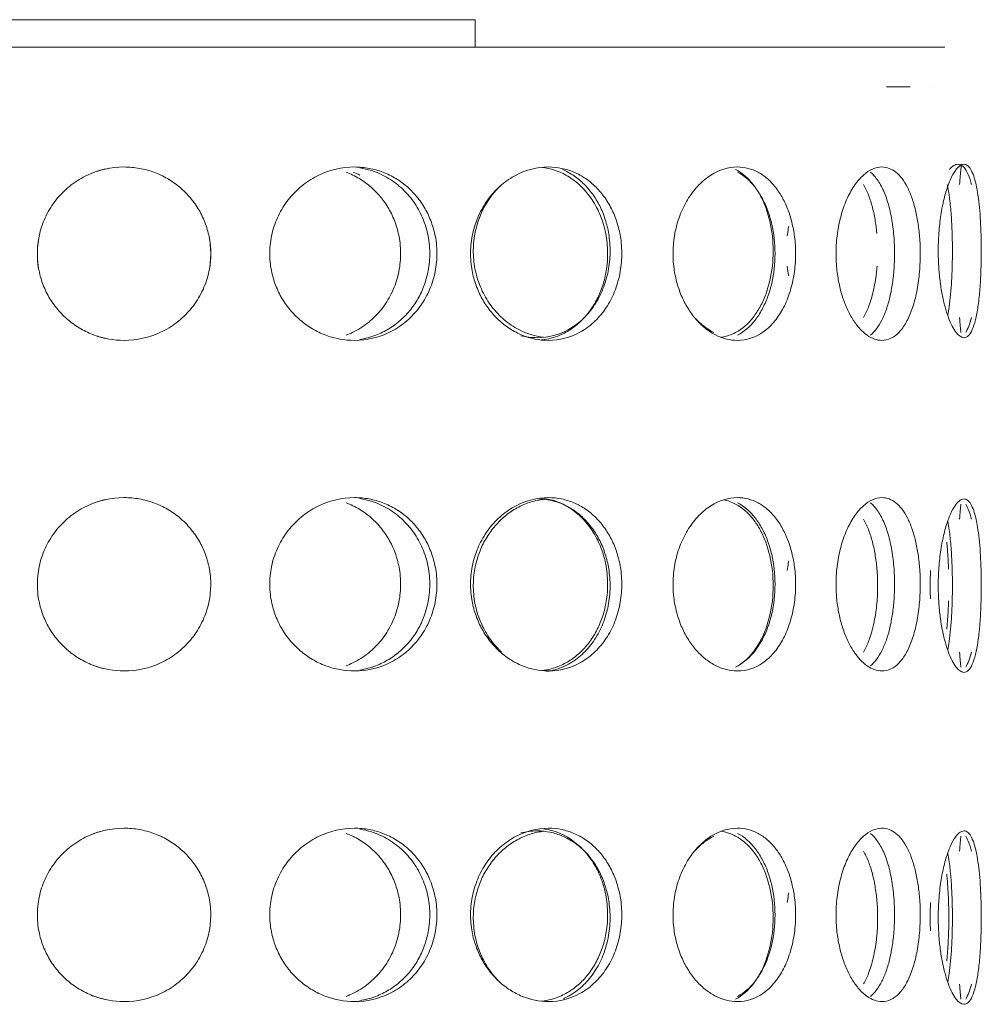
# Model space of a CAD drawing. Header units: inches. Extents: x -634 to 498, y -36 to 183.
# Tile 11 of 16: x -216.47 to -212.11, y 161.28 to 165.75. Entities that reach past the tile are written whole.
import ezdxf

# ---------------------------------------------------------------- set-up
doc = ezdxf.new("R2010")
doc.units = ezdxf.units.IN
doc.header["$MEASUREMENT"] = 0
doc.layers.add('M-EQPM', color=90, linetype='Continuous', lineweight=9)

# ---------------------------------------------------------------- blocks, each defined once
blk = doc.blocks.new('Roof Vent - Roof Vent-4092266-Left')
at = {"layer": 'M-EQPM'}
for p, q in [((-217.4191, 165.747), (-214.4054, 165.747)), ((-214.4054, 165.747), (-214.4054, 165.622)), ((-216, 165.622), (-219.8029, 165.622)), ((-212.2728, 165.622), (-216, 165.622)), ((-212.5905, 165.622), (-212.4319, 165.622)), ((-212.5385, 165.4418), (-212.43, 165.4418)), ((-212.43, 165.4418), (-212.4888, 165.4418)), ((-212.3283, 165.4418), (-212.3283, 165.4418))]:
    blk.add_line(p, q, dxfattribs=at)
for points, knots in [([(-212.1864, 164.3033), (-212.1982, 164.3038), (-212.216, 164.3152), (-212.2402, 164.3545), (-212.2574, 164.3937), (-212.2728, 164.4427), (-212.286, 164.499), (-212.2957, 164.5617), (-212.3024, 164.6337), (-212.3038, 164.7), (-212.302, 164.7572), (-212.2979, 164.8124), (-212.289, 164.8809), (-212.2731, 164.9518), (-212.2536, 165.0115), (-212.2236, 165.0719), (-212.2012, 165.0901), (-212.1864, 165.0907)], [0, 0, 0, 0, 0.111111, 0.166667, 0.222222, 0.277778, 0.333333, 0.388889, 0.444444, 0.513889, 0.548611, 0.583333, 0.652778, 0.722222, 0.791667, 0.861111, 1, 1, 1, 1]), ([(-212.1518, 164.9983), (-212.1527, 165.002), (-212.1584, 165.0236), (-212.1763, 165.0719), (-212.1969, 165.0901), (-212.2132, 165.0907)], [0.7778117, 0.7778117, 0.7778117, 0.7778117, 0.7916667, 0.8611111, 1, 1, 1, 1]), ([(-212.1864, 165.0907), (-212.1805, 165.0904), (-212.1694, 165.0862), (-212.1549, 165.069), (-212.1419, 165.0394), (-212.131, 165.0001), (-212.1224, 164.9512), (-212.1157, 164.895), (-212.1111, 164.8323), (-212.108, 164.7602), (-212.1075, 164.6939), (-212.1083, 164.6366), (-212.1101, 164.5814), (-212.1142, 164.513), (-212.1222, 164.442), (-212.1333, 164.3823), (-212.1531, 164.322), (-212.1716, 164.3039), (-212.1864, 164.3033)], [0, 0, 0, 0, 0.055556, 0.111111, 0.166667, 0.222222, 0.277778, 0.333333, 0.388889, 0.444444, 0.513889, 0.548611, 0.583333, 0.652778, 0.722222, 0.791667, 0.861111, 1, 1, 1, 1]), ([(-216, 164.291), (-216.0476, 164.2915), (-216.1142, 164.3029), (-216.1978, 164.3422), (-216.2543, 164.3814), (-216.3029, 164.4304), (-216.3427, 164.4867), (-216.3716, 164.5494), (-216.3913, 164.6214), (-216.3953, 164.6877), (-216.3899, 164.7449), (-216.3781, 164.8001), (-216.3518, 164.8686), (-216.3038, 164.9396), (-216.2422, 164.9992), (-216.1419, 165.0597), (-216.0595, 165.0778), (-216, 165.0784)], [0, 0, 0, 0, 0.111111, 0.166667, 0.222222, 0.277778, 0.333333, 0.388889, 0.444444, 0.513889, 0.548611, 0.583333, 0.652778, 0.722222, 0.791667, 0.861111, 1, 1, 1, 1]), ([(-216, 165.0784), (-215.9762, 165.0781), (-215.9298, 165.0739), (-215.865, 165.0567), (-215.8021, 165.0271), (-215.7455, 164.9878), (-215.6971, 164.9389), (-215.6573, 164.8827), (-215.6284, 164.82), (-215.6087, 164.7479), (-215.6047, 164.6816), (-215.6101, 164.6243), (-215.6219, 164.5692), (-215.6482, 164.5008), (-215.6963, 164.4297), (-215.758, 164.37), (-215.8581, 164.3097), (-215.9405, 164.2916), (-216, 164.291)], [0, 0, 0, 0, 0.055556, 0.111111, 0.166667, 0.222222, 0.277778, 0.333333, 0.388889, 0.444444, 0.513889, 0.548611, 0.583333, 0.652778, 0.722222, 0.791667, 0.861111, 1, 1, 1, 1]), ([(-214.9539, 164.291), (-214.9998, 164.2915), (-215.0643, 164.3029), (-215.1458, 164.3422), (-215.2012, 164.3814), (-215.2489, 164.4304), (-215.2882, 164.4867), (-215.3166, 164.5494), (-215.3362, 164.6214), (-215.3401, 164.6877), (-215.3348, 164.7449), (-215.3231, 164.8001), (-215.2971, 164.8686), (-215.2497, 164.9396), (-215.1892, 164.9992), (-215.0912, 165.0597), (-215.0112, 165.0778), (-214.9539, 165.0784)], [0, 0, 0, 0, 0.111111, 0.166667, 0.222222, 0.277778, 0.333333, 0.388889, 0.444444, 0.513889, 0.548611, 0.583333, 0.652778, 0.722222, 0.791667, 0.861111, 1, 1, 1, 1]), ([(-214.9914, 165.0546), (-214.9709, 165.0468), (-214.9306, 165.0271), (-214.8764, 164.9878), (-214.8302, 164.9389), (-214.7924, 164.8827), (-214.765, 164.8199), (-214.7463, 164.7478), (-214.7426, 164.6816), (-214.7477, 164.6244), (-214.7589, 164.5692), (-214.7838, 164.5008), (-214.8295, 164.4298), (-214.8883, 164.37), (-214.9459, 164.3339), (-214.9811, 164.3186), (-214.9913, 164.3148)], [0.1111111, 0.1111111, 0.1111111, 0.1111111, 0.1666667, 0.2222222, 0.2777778, 0.3333333, 0.3888889, 0.4444444, 0.5138889, 0.5486111, 0.5833333, 0.6527778, 0.7222222, 0.7916667, 0.8611111, 0.8888889, 0.8888889, 0.8888889, 0.8888889]), ([(-214.9539, 165.0784), (-214.9309, 165.0781), (-214.8863, 165.0739), (-214.8242, 165.0567), (-214.7643, 165.0271), (-214.7106, 164.9879), (-214.6648, 164.9389), (-214.6273, 164.8827), (-214.6002, 164.82), (-214.5816, 164.7479), (-214.5779, 164.6816), (-214.583, 164.6243), (-214.5941, 164.5691), (-214.6188, 164.5008), (-214.6641, 164.4297), (-214.7224, 164.37), (-214.8176, 164.3097), (-214.8965, 164.2916), (-214.9539, 164.291)], [0, 0, 0, 0, 0.055556, 0.111111, 0.166667, 0.222222, 0.277778, 0.333333, 0.388889, 0.444444, 0.513889, 0.548611, 0.583333, 0.652778, 0.722222, 0.791667, 0.861111, 1, 1, 1, 1]), ([(-214.9297, 164.2954), (-214.9045, 164.2993), (-214.8593, 164.3111), (-214.7965, 164.3422), (-214.7429, 164.3814), (-214.6971, 164.4304), (-214.6596, 164.4866), (-214.6326, 164.5493), (-214.6141, 164.6214), (-214.6103, 164.6877), (-214.6154, 164.745), (-214.6264, 164.8002), (-214.6511, 164.8686), (-214.6963, 164.9396), (-214.7544, 164.9992), (-214.8336, 165.0495), (-214.8935, 165.0683), (-214.9296, 165.0739)], [0.0465134, 0.0465134, 0.0465134, 0.0465134, 0.1111111, 0.1666667, 0.2222222, 0.2777778, 0.3333333, 0.3888889, 0.4444444, 0.5138889, 0.5486111, 0.5833333, 0.6527778, 0.7222222, 0.7916667, 0.8611111, 0.9534947, 0.9534947, 0.9534947, 0.9534947]), ([(-214.0734, 164.291), (-214.115, 164.2915), (-214.1737, 164.3029), (-214.2484, 164.3422), (-214.2993, 164.3814), (-214.3434, 164.4304), (-214.3798, 164.4866), (-214.4063, 164.5493), (-214.4245, 164.6214), (-214.4282, 164.6877), (-214.4232, 164.745), (-214.4123, 164.8002), (-214.3881, 164.8686), (-214.3442, 164.9396), (-214.2883, 164.9992), (-214.1982, 165.0596), (-214.1254, 165.0778), (-214.0734, 165.0784)], [0, 0, 0, 0, 0.111111, 0.166667, 0.222222, 0.277778, 0.333333, 0.388889, 0.444444, 0.513889, 0.548611, 0.583333, 0.652778, 0.722222, 0.791667, 0.861111, 1, 1, 1, 1]), ([(-214.0091, 165.0669), (-213.991, 165.0591), (-213.9555, 165.0394), (-213.908, 165.0001), (-213.8677, 164.9512), (-213.8349, 164.895), (-213.8112, 164.8322), (-213.795, 164.7601), (-213.7918, 164.6939), (-213.7962, 164.6366), (-213.8059, 164.5814), (-213.8274, 164.5131), (-213.8671, 164.442), (-213.9184, 164.3823), (-214.0027, 164.322), (-214.0732, 164.3039), (-214.1249, 164.3033)], [0.1111111, 0.1111111, 0.1111111, 0.1111111, 0.1666667, 0.2222222, 0.2777778, 0.3333333, 0.3888889, 0.4444444, 0.5138889, 0.5486111, 0.5833333, 0.6527778, 0.7222222, 0.7916667, 0.8611111, 1, 1, 1, 1]), ([(-214.1039, 164.293), (-214.0748, 164.2962), (-214.0284, 164.3082), (-213.967, 164.3422), (-213.9195, 164.3814), (-213.8791, 164.4304), (-213.8461, 164.4867), (-213.8223, 164.5494), (-213.8061, 164.6214), (-213.8029, 164.6877), (-213.8073, 164.7449), (-213.817, 164.8001), (-213.8386, 164.8686), (-213.8783, 164.9396), (-213.9297, 164.9992), (-214.0044, 165.0527), (-214.0633, 165.0715), (-214.1015, 165.0761)], [0.0299613, 0.0299613, 0.0299613, 0.0299613, 0.1111111, 0.1666667, 0.2222222, 0.2777778, 0.3333333, 0.3888889, 0.4444444, 0.5138889, 0.5486111, 0.5833333, 0.6527778, 0.7222222, 0.7916667, 0.8611111, 0.9678208, 0.9678208, 0.9678208, 0.9678208]), ([(-214.0734, 165.0784), (-214.0527, 165.0782), (-214.0125, 165.0739), (-213.9568, 165.0567), (-213.9033, 165.0271), (-213.8555, 164.9878), (-213.815, 164.9389), (-213.7819, 164.8827), (-213.7581, 164.8199), (-213.7419, 164.7479), (-213.7386, 164.6816), (-213.7431, 164.6243), (-213.7528, 164.5692), (-213.7744, 164.5008), (-213.8144, 164.4298), (-213.866, 164.37), (-213.9507, 164.3097), (-214.0216, 164.2916), (-214.0734, 164.291)], [0, 0, 0, 0, 0.055556, 0.111111, 0.166667, 0.222222, 0.277778, 0.333333, 0.388889, 0.444444, 0.513889, 0.548611, 0.583333, 0.652778, 0.722222, 0.791667, 0.861111, 1, 1, 1, 1]), ([(-213.2151, 164.291), (-213.2487, 164.2915), (-213.2967, 164.3029), (-213.3583, 164.3422), (-213.4006, 164.3814), (-213.4373, 164.4304), (-213.4679, 164.4867), (-213.4901, 164.5494), (-213.5055, 164.6214), (-213.5086, 164.6877), (-213.5044, 164.7449), (-213.4952, 164.8001), (-213.4748, 164.8686), (-213.438, 164.9396), (-213.3914, 164.9992), (-213.3168, 165.0597), (-213.2571, 165.0778), (-213.2151, 165.0784)], [0, 0, 0, 0, 0.111111, 0.166667, 0.222222, 0.277778, 0.333333, 0.388889, 0.444444, 0.513889, 0.548611, 0.583333, 0.652778, 0.722222, 0.791667, 0.861111, 1, 1, 1, 1]), ([(-213.2906, 164.305), (-213.2673, 164.3082), (-213.2133, 164.3257), (-213.1534, 164.3775), (-213.1108, 164.4425), (-213.0767, 164.5178), (-213.0514, 164.6271), (-213.0513, 164.7667), (-213.0767, 164.8761), (-213.1107, 164.9513), (-213.1533, 165.0163), (-213.1936, 165.0512), (-213.2231, 165.0669)], [0.0300322, 0.0300322, 0.0300322, 0.0300322, 0.1111111, 0.2222222, 0.2777778, 0.3333333, 0.4444444, 0.5555556, 0.6666667, 0.7222222, 0.7777778, 0.8888889, 0.8888889, 0.8888889, 0.8888889]), ([(-213.2151, 165.0784), (-213.1983, 165.0781), (-213.1658, 165.0739), (-213.1211, 165.0567), (-213.0786, 165.0271), (-213.0409, 164.9878), (-213.0091, 164.9389), (-212.9833, 164.8827), (-212.9649, 164.82), (-212.9522, 164.7479), (-212.9497, 164.6816), (-212.9532, 164.6243), (-212.9607, 164.5692), (-212.9775, 164.5008), (-213.0086, 164.4297), (-213.0491, 164.37), (-213.1162, 164.3097), (-213.173, 164.2916), (-213.2151, 164.291)], [0, 0, 0, 0, 0.055556, 0.111111, 0.166667, 0.222222, 0.277778, 0.333333, 0.388889, 0.444444, 0.513889, 0.548611, 0.583333, 0.652778, 0.722222, 0.791667, 0.861111, 1, 1, 1, 1]), ([(-213.2139, 165.0546), (-213.1846, 165.0389), (-213.1444, 165.004), (-213.102, 164.939), (-213.0681, 164.8638), (-213.0429, 164.7544), (-213.0429, 164.6149), (-213.0681, 164.5055), (-213.1021, 164.4302), (-213.1445, 164.3652), (-213.1847, 164.3304), (-213.2139, 164.3147)], [0.1111111, 0.1111111, 0.1111111, 0.1111111, 0.2222222, 0.2777778, 0.3333333, 0.4444444, 0.5555556, 0.6666667, 0.7222222, 0.7777778, 0.8888889, 0.8888889, 0.8888889, 0.8888889]), ([(-212.5589, 164.291), (-212.582, 164.2915), (-212.6155, 164.3029), (-212.6592, 164.3422), (-212.6895, 164.3814), (-212.7161, 164.4304), (-212.7384, 164.4867), (-212.7547, 164.5494), (-212.7659, 164.6214), (-212.7682, 164.6877), (-212.7651, 164.7449), (-212.7584, 164.8001), (-212.7434, 164.8686), (-212.7166, 164.9395), (-212.6829, 164.9992), (-212.6296, 165.0597), (-212.5878, 165.0778), (-212.5589, 165.0784)], [0, 0, 0, 0, 0.111111, 0.166667, 0.222222, 0.277778, 0.333333, 0.388889, 0.444444, 0.513889, 0.548611, 0.583333, 0.652778, 0.722222, 0.791667, 0.861111, 1, 1, 1, 1]), ([(-212.6111, 164.3147), (-212.6014, 164.3226), (-212.5828, 164.3422), (-212.5584, 164.3814), (-212.5381, 164.4304), (-212.5217, 164.4866), (-212.5102, 164.5493), (-212.5023, 164.6214), (-212.5008, 164.6877), (-212.5029, 164.745), (-212.5076, 164.8002), (-212.5181, 164.8687), (-212.5376, 164.9396), (-212.5635, 164.9992), (-212.5898, 165.0355), (-212.6062, 165.0507), (-212.611, 165.0546)], [0.1111111, 0.1111111, 0.1111111, 0.1111111, 0.1666667, 0.2222222, 0.2777778, 0.3333333, 0.3888889, 0.4444444, 0.5138889, 0.5486111, 0.5833333, 0.6527778, 0.7222222, 0.7916667, 0.8611111, 0.8888889, 0.8888889, 0.8888889, 0.8888889]), ([(-212.5589, 165.0784), (-212.5473, 165.0781), (-212.5252, 165.0739), (-212.4952, 165.0567), (-212.4669, 165.0271), (-212.4423, 164.9879), (-212.4218, 164.9389), (-212.4053, 164.8827), (-212.3936, 164.82), (-212.3857, 164.7479), (-212.3841, 164.6816), (-212.3863, 164.6243), (-212.391, 164.5691), (-212.4016, 164.5007), (-212.4214, 164.4297), (-212.4476, 164.37), (-212.4917, 164.3098), (-212.53, 164.2916), (-212.5589, 164.291)], [0, 0, 0, 0, 0.055556, 0.111111, 0.166667, 0.222222, 0.277778, 0.333333, 0.388889, 0.444444, 0.513889, 0.548611, 0.583333, 0.652778, 0.722222, 0.791667, 0.861111, 1, 1, 1, 1]), ([(-214.2939, 164.991), (-214.3068, 164.9783), (-214.3332, 164.9481), (-214.3675, 164.895), (-214.3939, 164.8323), (-214.4121, 164.7602), (-214.4157, 164.6939), (-214.4108, 164.6366), (-214.3999, 164.5814), (-214.3758, 164.513), (-214.3318, 164.442), (-214.276, 164.3823), (-214.1959, 164.3285), (-214.1343, 164.3097), (-214.0948, 164.3053)], [0.2314871, 0.2314871, 0.2314871, 0.2314871, 0.2777778, 0.3333333, 0.3888889, 0.4444444, 0.5138889, 0.5486111, 0.5833333, 0.6527778, 0.7222222, 0.7916667, 0.8611111, 0.9700097, 0.9700097, 0.9700097, 0.9700097]), ([(-212.6418, 164.9985), (-212.6336, 164.9838), (-212.6187, 164.9511), (-212.6007, 164.8949), (-212.5887, 164.8357), (-212.5836, 164.7953), (-212.5819, 164.7767)], [0.2222222, 0.2222222, 0.2222222, 0.2222222, 0.2777778, 0.3333333, 0.3888889, 0.4350476, 0.4350476, 0.4350476, 0.4350476]), ([(-212.2599, 164.4056), (-212.2576, 164.4175), (-212.2527, 164.4469), (-212.2466, 164.4989), (-212.2422, 164.5616), (-212.2392, 164.6337), (-212.2386, 164.7), (-212.2394, 164.7572), (-212.2412, 164.8125), (-212.2452, 164.8809), (-212.2525, 164.9471), (-212.2588, 164.9836), (-212.262, 164.9983)], [0.2348533, 0.2348533, 0.2348533, 0.2348533, 0.2777778, 0.3333333, 0.3888889, 0.4444444, 0.5138889, 0.5486111, 0.5833333, 0.6527778, 0.7222222, 0.7777778, 0.7777778, 0.7777778, 0.7777778]), ([(-212.9886, 164.7654), (-212.9873, 164.7766), (-212.9853, 164.7912), (-212.9828, 164.8057), (-212.9822, 164.8092)], [0.55555556, 0.55555556, 0.55555556, 0.55555556, 0.58333333, 0.59215791, 0.59215791, 0.59215791, 0.59215791]), ([(-215.6123, 164.6164), (-215.6073, 164.6446), (-215.6047, 164.6878), (-215.609, 164.7336), (-215.6118, 164.7503), (-215.6123, 164.7531)], [0.4444444, 0.4444444, 0.4444444, 0.4444444, 0.5138889, 0.5486111, 0.5554758, 0.5554758, 0.5554758, 0.5554758]), ([(-212.5809, 164.6285), (-212.5818, 164.6173), (-212.5856, 164.5787), (-212.5967, 164.5131), (-212.6169, 164.4468), (-212.6336, 164.4103), (-212.6418, 164.3955)], [0.5555556, 0.5555556, 0.5555556, 0.5555556, 0.5833333, 0.6527778, 0.7222222, 0.7777778, 0.7777778, 0.7777778, 0.7777778]), ([(-213.4058, 164.3909), (-213.4038, 164.3888), (-213.3849, 164.369), (-213.3566, 164.3462), (-213.3296, 164.3309), (-213.3219, 164.3271)], [0.7836863, 0.7836863, 0.7836863, 0.7836863, 0.7916667, 0.8611111, 0.8888889, 0.8888889, 0.8888889, 0.8888889]), ([(-216, 162.79), (-216.0476, 162.7905), (-216.1142, 162.8019), (-216.1978, 162.8412), (-216.2543, 162.8804), (-216.3029, 162.9294), (-216.3427, 162.9857), (-216.3716, 163.0484), (-216.3913, 163.1204), (-216.3953, 163.1867), (-216.3899, 163.244), (-216.3781, 163.2992), (-216.3518, 163.3676), (-216.3038, 163.4386), (-216.2422, 163.4982), (-216.1419, 163.5587), (-216.0595, 163.5768), (-216, 163.5774)], [0, 0, 0, 0, 0.111111, 0.166667, 0.222222, 0.277778, 0.333333, 0.388889, 0.444444, 0.513889, 0.548611, 0.583333, 0.652778, 0.722222, 0.791667, 0.861111, 1, 1, 1, 1]), ([(-216, 163.5774), (-215.9762, 163.5772), (-215.9298, 163.5729), (-215.865, 163.5557), (-215.8021, 163.5261), (-215.7455, 163.4869), (-215.6971, 163.4379), (-215.6573, 163.3817), (-215.6284, 163.319), (-215.6087, 163.2469), (-215.6047, 163.1806), (-215.6101, 163.1234), (-215.6219, 163.0682), (-215.6482, 162.9998), (-215.6963, 162.9288), (-215.758, 162.8691), (-215.8581, 162.8088), (-215.9405, 162.7906), (-216, 162.79)], [0, 0, 0, 0, 0.055556, 0.111111, 0.166667, 0.222222, 0.277778, 0.333333, 0.388889, 0.444444, 0.513889, 0.548611, 0.583333, 0.652778, 0.722222, 0.791667, 0.861111, 1, 1, 1, 1]), ([(-214.9539, 162.79), (-214.9998, 162.7905), (-215.0643, 162.8019), (-215.1458, 162.8412), (-215.2012, 162.8804), (-215.2489, 162.9295), (-215.2882, 162.9857), (-215.3166, 163.0484), (-215.3362, 163.1204), (-215.3401, 163.1867), (-215.3348, 163.2439), (-215.3231, 163.2991), (-215.2971, 163.3676), (-215.2497, 163.4386), (-215.1892, 163.4982), (-215.0912, 163.5587), (-215.0112, 163.5768), (-214.9539, 163.5774)], [0, 0, 0, 0, 0.111111, 0.166667, 0.222222, 0.277778, 0.333333, 0.388889, 0.444444, 0.513889, 0.548611, 0.583333, 0.652778, 0.722222, 0.791667, 0.861111, 1, 1, 1, 1]), ([(-214.9539, 163.5774), (-214.9309, 163.5772), (-214.8863, 163.5729), (-214.8242, 163.5557), (-214.7643, 163.5261), (-214.7106, 163.4869), (-214.6648, 163.4379), (-214.6273, 163.3817), (-214.6002, 163.319), (-214.5816, 163.2469), (-214.5779, 163.1806), (-214.583, 163.1233), (-214.5941, 163.0682), (-214.6188, 162.9998), (-214.6641, 162.9287), (-214.7224, 162.8691), (-214.8176, 162.8088), (-214.8965, 162.7906), (-214.9539, 162.79)], [0, 0, 0, 0, 0.055556, 0.111111, 0.166667, 0.222222, 0.277778, 0.333333, 0.388889, 0.444444, 0.513889, 0.548611, 0.583333, 0.652778, 0.722222, 0.791667, 0.861111, 1, 1, 1, 1]), ([(-214.9297, 162.7944), (-214.9045, 162.7983), (-214.8593, 162.8102), (-214.7965, 162.8412), (-214.7429, 162.8804), (-214.6971, 162.9294), (-214.6596, 162.9856), (-214.6326, 163.0483), (-214.6141, 163.1204), (-214.6103, 163.1867), (-214.6154, 163.244), (-214.6264, 163.2992), (-214.6511, 163.3677), (-214.6963, 163.4386), (-214.7544, 163.4982), (-214.8336, 163.5485), (-214.8935, 163.5673), (-214.9296, 163.5729)], [0.0465134, 0.0465134, 0.0465134, 0.0465134, 0.1111111, 0.1666667, 0.2222222, 0.2777778, 0.3333333, 0.3888889, 0.4444444, 0.5138889, 0.5486111, 0.5833333, 0.6527778, 0.7222222, 0.7916667, 0.8611111, 0.9534947, 0.9534947, 0.9534947, 0.9534947]), ([(-214.0734, 162.79), (-214.115, 162.7905), (-214.1737, 162.8019), (-214.2484, 162.8412), (-214.2993, 162.8804), (-214.3434, 162.9294), (-214.3798, 162.9856), (-214.4063, 163.0483), (-214.4245, 163.1204), (-214.4282, 163.1867), (-214.4232, 163.244), (-214.4123, 163.2992), (-214.3881, 163.3676), (-214.3442, 163.4386), (-214.2883, 163.4982), (-214.1982, 163.5587), (-214.1254, 163.5768), (-214.0734, 163.5774)], [0, 0, 0, 0, 0.111111, 0.166667, 0.222222, 0.277778, 0.333333, 0.388889, 0.444444, 0.513889, 0.548611, 0.583333, 0.652778, 0.722222, 0.791667, 0.861111, 1, 1, 1, 1]), ([(-214.114, 163.5709), (-214.0972, 163.5702), (-214.0609, 163.5657), (-214.0087, 163.5495), (-213.9555, 163.5199), (-213.908, 163.4807), (-213.8677, 163.4317), (-213.8349, 163.3755), (-213.8112, 163.3128), (-213.795, 163.2407), (-213.7918, 163.1744), (-213.7962, 163.1172), (-213.8059, 163.062), (-213.8274, 162.9936), (-213.8671, 162.9226), (-213.9184, 162.8629), (-213.9908, 162.8111), (-214.0471, 162.7922), (-214.0824, 162.7871)], [0.009794, 0.009794, 0.009794, 0.009794, 0.0555556, 0.1111111, 0.1666667, 0.2222222, 0.2777778, 0.3333333, 0.3888889, 0.4444444, 0.5138889, 0.5486111, 0.5833333, 0.6527778, 0.7222222, 0.7916667, 0.8611111, 0.9610013, 0.9610013, 0.9610013, 0.9610013]), ([(-214.1039, 162.792), (-214.0748, 162.7952), (-214.0284, 162.8072), (-213.967, 162.8412), (-213.9195, 162.8804), (-213.8791, 162.9295), (-213.8461, 162.9857), (-213.8223, 163.0484), (-213.8061, 163.1204), (-213.8029, 163.1867), (-213.8073, 163.2439), (-213.817, 163.2991), (-213.8386, 163.3676), (-213.8783, 163.4386), (-213.9297, 163.4982), (-214.0051, 163.5522), (-214.0648, 163.571), (-214.1038, 163.5754)], [0.0299613, 0.0299613, 0.0299613, 0.0299613, 0.1111111, 0.1666667, 0.2222222, 0.2777778, 0.3333333, 0.3888889, 0.4444444, 0.5138889, 0.5486111, 0.5833333, 0.6527778, 0.7222222, 0.7916667, 0.8611111, 0.9700439, 0.9700439, 0.9700439, 0.9700439]), ([(-214.0734, 163.5774), (-214.0527, 163.5772), (-214.0125, 163.5729), (-213.9568, 163.5557), (-213.9033, 163.5261), (-213.8555, 163.4869), (-213.815, 163.4379), (-213.7819, 163.3817), (-213.7581, 163.3189), (-213.7419, 163.2469), (-213.7386, 163.1806), (-213.7431, 163.1234), (-213.7528, 163.0682), (-213.7744, 162.9998), (-213.8144, 162.9288), (-213.866, 162.8691), (-213.9507, 162.8088), (-214.0216, 162.7906), (-214.0734, 162.79)], [0, 0, 0, 0, 0.055556, 0.111111, 0.166667, 0.222222, 0.277778, 0.333333, 0.388889, 0.444444, 0.513889, 0.548611, 0.583333, 0.652778, 0.722222, 0.791667, 0.861111, 1, 1, 1, 1]), ([(-213.2151, 162.79), (-213.2487, 162.7905), (-213.2967, 162.8019), (-213.3583, 162.8412), (-213.4006, 162.8804), (-213.4373, 162.9294), (-213.4679, 162.9857), (-213.4901, 163.0484), (-213.5055, 163.1204), (-213.5086, 163.1867), (-213.5044, 163.244), (-213.4952, 163.2992), (-213.4748, 163.3676), (-213.438, 163.4386), (-213.3914, 163.4982), (-213.3168, 163.5587), (-213.2571, 163.5768), (-213.2151, 163.5774)], [0, 0, 0, 0, 0.111111, 0.166667, 0.222222, 0.277778, 0.333333, 0.388889, 0.444444, 0.513889, 0.548611, 0.583333, 0.652778, 0.722222, 0.791667, 0.861111, 1, 1, 1, 1]), ([(-213.2151, 163.5774), (-213.1983, 163.5772), (-213.1658, 163.5729), (-213.1211, 163.5557), (-213.0786, 163.5261), (-213.0409, 163.4869), (-213.0091, 163.4379), (-212.9833, 163.3817), (-212.9649, 163.319), (-212.9522, 163.2469), (-212.9497, 163.1806), (-212.9532, 163.1234), (-212.9607, 163.0682), (-212.9775, 162.9998), (-213.0086, 162.9288), (-213.0491, 162.8691), (-213.1162, 162.8088), (-213.173, 162.7906), (-213.2151, 162.79)], [0, 0, 0, 0, 0.055556, 0.111111, 0.166667, 0.222222, 0.277778, 0.333333, 0.388889, 0.444444, 0.513889, 0.548611, 0.583333, 0.652778, 0.722222, 0.791667, 0.861111, 1, 1, 1, 1]), ([(-212.5589, 162.79), (-212.582, 162.7905), (-212.6155, 162.8019), (-212.6592, 162.8412), (-212.6895, 162.8804), (-212.7161, 162.9295), (-212.7384, 162.9857), (-212.7547, 163.0484), (-212.7659, 163.1204), (-212.7682, 163.1867), (-212.7651, 163.2439), (-212.7584, 163.2991), (-212.7434, 163.3676), (-212.7166, 163.4386), (-212.6829, 163.4982), (-212.6296, 163.5587), (-212.5878, 163.5768), (-212.5589, 163.5774)], [0, 0, 0, 0, 0.111111, 0.166667, 0.222222, 0.277778, 0.333333, 0.388889, 0.444444, 0.513889, 0.548611, 0.583333, 0.652778, 0.722222, 0.791667, 0.861111, 1, 1, 1, 1]), ([(-212.5589, 163.5774), (-212.5473, 163.5772), (-212.5252, 163.5729), (-212.4952, 163.5557), (-212.4669, 163.5261), (-212.4423, 163.4869), (-212.4218, 163.4379), (-212.4053, 163.3818), (-212.3936, 163.319), (-212.3857, 163.2469), (-212.3841, 163.1806), (-212.3863, 163.1233), (-212.391, 163.0681), (-212.4016, 162.9997), (-212.4214, 162.9287), (-212.4476, 162.869), (-212.4917, 162.8088), (-212.53, 162.7906), (-212.5589, 162.79)], [0, 0, 0, 0, 0.055556, 0.111111, 0.166667, 0.222222, 0.277778, 0.333333, 0.388889, 0.444444, 0.513889, 0.548611, 0.583333, 0.652778, 0.722222, 0.791667, 0.861111, 1, 1, 1, 1]), ([(-212.1864, 162.7838), (-212.1982, 162.7843), (-212.216, 162.7957), (-212.2402, 162.8351), (-212.2574, 162.8743), (-212.2728, 162.9233), (-212.286, 162.9795), (-212.2957, 163.0422), (-212.3024, 163.1143), (-212.3038, 163.1805), (-212.302, 163.2378), (-212.2979, 163.293), (-212.289, 163.3614), (-212.2731, 163.4324), (-212.2536, 163.492), (-212.2236, 163.5525), (-212.2012, 163.5706), (-212.1864, 163.5712)], [0, 0, 0, 0, 0.111111, 0.166667, 0.222222, 0.277778, 0.333333, 0.388889, 0.444444, 0.513889, 0.548611, 0.583333, 0.652778, 0.722222, 0.791667, 0.861111, 1, 1, 1, 1]), ([(-212.1864, 163.5712), (-212.1805, 163.571), (-212.1694, 163.5667), (-212.1549, 163.5495), (-212.1419, 163.5199), (-212.131, 163.4807), (-212.1224, 163.4317), (-212.1157, 163.3756), (-212.1111, 163.3128), (-212.108, 163.2407), (-212.1075, 163.1744), (-212.1083, 163.1172), (-212.1101, 163.062), (-212.1142, 162.9936), (-212.1222, 162.9226), (-212.1333, 162.8629), (-212.1531, 162.8026), (-212.1716, 162.7845), (-212.1864, 162.7838)], [0, 0, 0, 0, 0.055556, 0.111111, 0.166667, 0.222222, 0.277778, 0.333333, 0.388889, 0.444444, 0.513889, 0.548611, 0.583333, 0.652778, 0.722222, 0.791667, 0.861111, 1, 1, 1, 1]), ([(-214.9914, 163.5537), (-214.9709, 163.5459), (-214.9306, 163.5261), (-214.8764, 163.4869), (-214.8302, 163.4379), (-214.7924, 163.3817), (-214.765, 163.3189), (-214.7463, 163.2469), (-214.7426, 163.1806), (-214.7477, 163.1234), (-214.7589, 163.0682), (-214.7838, 162.9998), (-214.8295, 162.9288), (-214.8883, 162.8691), (-214.9459, 162.8329), (-214.9811, 162.8177), (-214.9913, 162.8138)], [0.1111111, 0.1111111, 0.1111111, 0.1111111, 0.1666667, 0.2222222, 0.2777778, 0.3333333, 0.3888889, 0.4444444, 0.5138889, 0.5486111, 0.5833333, 0.6527778, 0.7222222, 0.7916667, 0.8611111, 0.8888889, 0.8888889, 0.8888889, 0.8888889]), ([(-214.0948, 163.5692), (-214.1041, 163.5682), (-214.1333, 163.5636), (-214.1803, 163.5495), (-214.2364, 163.5199), (-214.2873, 163.4807), (-214.3312, 163.4317), (-214.3675, 163.3756), (-214.3939, 163.3128), (-214.4121, 163.2407), (-214.4157, 163.1744), (-214.4108, 163.1172), (-214.3999, 163.062), (-214.3758, 162.9936), (-214.3348, 162.9273), (-214.302, 162.8908), (-214.2862, 162.8761)], [0.029985, 0.029985, 0.029985, 0.029985, 0.0555556, 0.1111111, 0.1666667, 0.2222222, 0.2777778, 0.3333333, 0.3888889, 0.4444444, 0.5138889, 0.5486111, 0.5833333, 0.6527778, 0.7222222, 0.7777778, 0.7777778, 0.7777778, 0.7777778]), ([(-213.2231, 162.8076), (-213.1937, 162.8232), (-213.1534, 162.8581), (-213.1108, 162.9231), (-213.0767, 162.9984), (-213.0514, 163.1077), (-213.0513, 163.2472), (-213.0767, 163.3567), (-213.1107, 163.4319), (-213.1533, 163.4968), (-213.2098, 163.5457), (-213.2592, 163.5635), (-213.2781, 163.5674)], [0.1111111, 0.1111111, 0.1111111, 0.1111111, 0.2222222, 0.2777778, 0.3333333, 0.4444444, 0.5555556, 0.6666667, 0.7222222, 0.7777778, 0.8888889, 0.9554216, 0.9554216, 0.9554216, 0.9554216]), ([(-213.2139, 163.5536), (-213.1846, 163.538), (-213.1444, 163.503), (-213.102, 163.4381), (-213.0681, 163.3629), (-213.0429, 163.2534), (-213.0429, 163.1139), (-213.0681, 163.0046), (-213.1021, 162.9293), (-213.1445, 162.8643), (-213.1847, 162.8294), (-213.2139, 162.8138)], [0.1111111, 0.1111111, 0.1111111, 0.1111111, 0.2222222, 0.2777778, 0.3333333, 0.4444444, 0.5555556, 0.6666667, 0.7222222, 0.7777778, 0.8888889, 0.8888889, 0.8888889, 0.8888889]), ([(-212.6111, 162.8138), (-212.6014, 162.8216), (-212.5828, 162.8412), (-212.5584, 162.8804), (-212.5381, 162.9294), (-212.5217, 162.9856), (-212.5102, 163.0483), (-212.5023, 163.1204), (-212.5008, 163.1867), (-212.5029, 163.244), (-212.5076, 163.2992), (-212.5181, 163.3677), (-212.5376, 163.4386), (-212.5635, 163.4982), (-212.5898, 163.5345), (-212.6062, 163.5497), (-212.611, 163.5536)], [0.1111111, 0.1111111, 0.1111111, 0.1111111, 0.1666667, 0.2222222, 0.2777778, 0.3333333, 0.3888889, 0.4444444, 0.5138889, 0.5486111, 0.5833333, 0.6527778, 0.7222222, 0.7916667, 0.8611111, 0.8888889, 0.8888889, 0.8888889, 0.8888889]), ([(-212.1518, 163.4789), (-212.1527, 163.4826), (-212.1584, 163.5041), (-212.1673, 163.5283), (-212.176, 163.5436), (-212.1786, 163.5474)], [0.7778117, 0.7778117, 0.7778117, 0.7778117, 0.7916667, 0.8611111, 0.8888889, 0.8888889, 0.8888889, 0.8888889]), ([(-212.6418, 163.4791), (-212.6336, 163.4644), (-212.6187, 163.4317), (-212.6007, 163.3755), (-212.588, 163.3128), (-212.5793, 163.2407), (-212.5776, 163.1744), (-212.5799, 163.1172), (-212.5851, 163.062), (-212.5967, 162.9937), (-212.6169, 162.9273), (-212.6336, 162.8908), (-212.6418, 162.8761)], [0.2222222, 0.2222222, 0.2222222, 0.2222222, 0.2777778, 0.3333333, 0.3888889, 0.4444444, 0.5138889, 0.5486111, 0.5833333, 0.6527778, 0.7222222, 0.7777778, 0.7777778, 0.7777778, 0.7777778]), ([(-212.2599, 162.8861), (-212.2576, 162.8981), (-212.2527, 162.9275), (-212.2466, 162.9795), (-212.2422, 163.0422), (-212.2392, 163.1142), (-212.2386, 163.1805), (-212.2394, 163.2378), (-212.2412, 163.293), (-212.2452, 163.3615), (-212.252, 163.4235), (-212.2575, 163.4568), (-212.2599, 163.4687)], [0.2348533, 0.2348533, 0.2348533, 0.2348533, 0.2777778, 0.3333333, 0.3888889, 0.4444444, 0.5138889, 0.5486111, 0.5833333, 0.6527778, 0.7222222, 0.7652997, 0.7652997, 0.7652997, 0.7652997]), ([(-212.2647, 163.3744), (-212.2626, 163.3546), (-212.2593, 163.3149), (-212.2572, 163.2729), (-212.2565, 163.2527)], [0.3333333, 0.3333333, 0.3333333, 0.3333333, 0.3888889, 0.4388562, 0.4388562, 0.4388562, 0.4388562]), ([(-212.9886, 163.246), (-212.9873, 163.2572), (-212.9853, 163.2717), (-212.9828, 163.2862), (-212.9822, 163.2897)], [0.55555556, 0.55555556, 0.55555556, 0.55555556, 0.58333333, 0.59215791, 0.59215791, 0.59215791, 0.59215791]), ([(-212.3378, 163.2459), (-212.3397, 163.2177), (-212.3406, 163.1744), (-212.3391, 163.1315), (-212.3383, 163.1174)], [0.4444444, 0.4444444, 0.4444444, 0.4444444, 0.5138889, 0.5486111, 0.5486111, 0.5486111, 0.5486111]), ([(-212.2563, 163.1091), (-212.2566, 163.0979), (-212.2582, 163.0593), (-212.2612, 163.0155), (-212.2642, 162.9854), (-212.2648, 162.9804)], [0.5555556, 0.5555556, 0.5555556, 0.5555556, 0.5833333, 0.6527778, 0.6666667, 0.6666667, 0.6666667, 0.6666667]), ([(-216, 161.289), (-216.0476, 161.2895), (-216.1142, 161.3009), (-216.1978, 161.3402), (-216.2543, 161.3794), (-216.3029, 161.4285), (-216.3427, 161.4847), (-216.3716, 161.5474), (-216.3913, 161.6194), (-216.3953, 161.6857), (-216.3899, 161.743), (-216.3781, 161.7982), (-216.3518, 161.8666), (-216.3038, 161.9376), (-216.2422, 161.9972), (-216.1419, 162.0577), (-216.0595, 162.0758), (-216, 162.0764)], [0, 0, 0, 0, 0.111111, 0.166667, 0.222222, 0.277778, 0.333333, 0.388889, 0.444444, 0.513889, 0.548611, 0.583333, 0.652778, 0.722222, 0.791667, 0.861111, 1, 1, 1, 1]), ([(-216, 162.0764), (-215.9762, 162.0762), (-215.9298, 162.0719), (-215.865, 162.0547), (-215.8021, 162.0251), (-215.7455, 161.9859), (-215.6971, 161.9369), (-215.6573, 161.8807), (-215.6284, 161.818), (-215.6087, 161.7459), (-215.6047, 161.6796), (-215.6101, 161.6224), (-215.6219, 161.5672), (-215.6482, 161.4988), (-215.6963, 161.4278), (-215.758, 161.3681), (-215.8581, 161.3078), (-215.9405, 161.2896), (-216, 161.289)], [0, 0, 0, 0, 0.055556, 0.111111, 0.166667, 0.222222, 0.277778, 0.333333, 0.388889, 0.444444, 0.513889, 0.548611, 0.583333, 0.652778, 0.722222, 0.791667, 0.861111, 1, 1, 1, 1]), ([(-214.9539, 161.289), (-214.9998, 161.2895), (-215.0643, 161.3009), (-215.1458, 161.3402), (-215.2012, 161.3794), (-215.2489, 161.4285), (-215.2882, 161.4847), (-215.3166, 161.5474), (-215.3362, 161.6194), (-215.3401, 161.6857), (-215.3348, 161.743), (-215.3231, 161.7982), (-215.2971, 161.8666), (-215.2497, 161.9376), (-215.1892, 161.9972), (-215.0912, 162.0577), (-215.0112, 162.0758), (-214.9539, 162.0764)], [0, 0, 0, 0, 0.111111, 0.166667, 0.222222, 0.277778, 0.333333, 0.388889, 0.444444, 0.513889, 0.548611, 0.583333, 0.652778, 0.722222, 0.791667, 0.861111, 1, 1, 1, 1]), ([(-214.9914, 162.0527), (-214.9709, 162.0449), (-214.9306, 162.0251), (-214.8764, 161.9859), (-214.8302, 161.9369), (-214.7924, 161.8807), (-214.765, 161.818), (-214.7463, 161.7459), (-214.7426, 161.6796), (-214.7477, 161.6224), (-214.7589, 161.5672), (-214.7838, 161.4989), (-214.8295, 161.4278), (-214.8883, 161.3681), (-214.9459, 161.3319), (-214.9811, 161.3167), (-214.9913, 161.3128)], [0.1111111, 0.1111111, 0.1111111, 0.1111111, 0.1666667, 0.2222222, 0.2777778, 0.3333333, 0.3888889, 0.4444444, 0.5138889, 0.5486111, 0.5833333, 0.6527778, 0.7222222, 0.7916667, 0.8611111, 0.8888889, 0.8888889, 0.8888889, 0.8888889]), ([(-214.9539, 162.0764), (-214.9309, 162.0762), (-214.8863, 162.0719), (-214.8242, 162.0547), (-214.7643, 162.0251), (-214.7106, 161.9859), (-214.6648, 161.9369), (-214.6273, 161.8807), (-214.6002, 161.818), (-214.5816, 161.7459), (-214.5779, 161.6796), (-214.583, 161.6224), (-214.5941, 161.5672), (-214.6188, 161.4988), (-214.6641, 161.4278), (-214.7224, 161.3681), (-214.8176, 161.3078), (-214.8965, 161.2896), (-214.9539, 161.289)], [0, 0, 0, 0, 0.055556, 0.111111, 0.166667, 0.222222, 0.277778, 0.333333, 0.388889, 0.444444, 0.513889, 0.548611, 0.583333, 0.652778, 0.722222, 0.791667, 0.861111, 1, 1, 1, 1]), ([(-214.9297, 161.2935), (-214.9045, 161.2973), (-214.8593, 161.3092), (-214.7965, 161.3402), (-214.7429, 161.3794), (-214.6971, 161.4284), (-214.6596, 161.4847), (-214.6326, 161.5474), (-214.6141, 161.6194), (-214.6103, 161.6857), (-214.6154, 161.743), (-214.6264, 161.7982), (-214.6511, 161.8667), (-214.6963, 161.9376), (-214.7544, 161.9972), (-214.8336, 162.0476), (-214.8935, 162.0664), (-214.9296, 162.0719)], [0.0465134, 0.0465134, 0.0465134, 0.0465134, 0.1111111, 0.1666667, 0.2222222, 0.2777778, 0.3333333, 0.3888889, 0.4444444, 0.5138889, 0.5486111, 0.5833333, 0.6527778, 0.7222222, 0.7916667, 0.8611111, 0.9534947, 0.9534947, 0.9534947, 0.9534947]), ([(-214.0734, 161.289), (-214.115, 161.2895), (-214.1737, 161.3009), (-214.2484, 161.3402), (-214.2993, 161.3794), (-214.3434, 161.4284), (-214.3798, 161.4847), (-214.4063, 161.5474), (-214.4245, 161.6194), (-214.4282, 161.6857), (-214.4232, 161.743), (-214.4123, 161.7982), (-214.3881, 161.8667), (-214.3442, 161.9376), (-214.2883, 161.9972), (-214.1982, 162.0577), (-214.1254, 162.0758), (-214.0734, 162.0764)], [0, 0, 0, 0, 0.111111, 0.166667, 0.222222, 0.277778, 0.333333, 0.388889, 0.444444, 0.513889, 0.548611, 0.583333, 0.652778, 0.722222, 0.791667, 0.861111, 1, 1, 1, 1]), ([(-214.0948, 162.0621), (-214.1041, 162.061), (-214.1333, 162.0565), (-214.1803, 162.0424), (-214.2364, 162.0128), (-214.2873, 161.9736), (-214.3312, 161.9246), (-214.3675, 161.8684), (-214.3939, 161.8057), (-214.4121, 161.7336), (-214.4157, 161.6673), (-214.4108, 161.61), (-214.3999, 161.5548), (-214.3758, 161.4865), (-214.3367, 161.4234), (-214.3068, 161.3892), (-214.294, 161.3765)], [0.029985, 0.029985, 0.029985, 0.029985, 0.0555556, 0.1111111, 0.1666667, 0.2222222, 0.2777778, 0.3333333, 0.3888889, 0.4444444, 0.5138889, 0.5486111, 0.5833333, 0.6527778, 0.7222222, 0.7684374, 0.7684374, 0.7684374, 0.7684374]), ([(-214.1249, 162.0641), (-214.1042, 162.0639), (-214.0642, 162.0596), (-214.0087, 162.0424), (-213.9555, 162.0128), (-213.908, 161.9736), (-213.8677, 161.9246), (-213.8349, 161.8684), (-213.8112, 161.8057), (-213.795, 161.7336), (-213.7918, 161.6673), (-213.7962, 161.6101), (-213.8059, 161.5549), (-213.8274, 161.4865), (-213.8671, 161.4155), (-213.9184, 161.3558), (-213.9678, 161.3204), (-213.9975, 161.3056), (-214.0052, 161.3022)], [0, 0, 0, 0, 0.0555556, 0.1111111, 0.1666667, 0.2222222, 0.2777778, 0.3333333, 0.3888889, 0.4444444, 0.5138889, 0.5486111, 0.5833333, 0.6527778, 0.7222222, 0.7916667, 0.8611111, 0.8849355, 0.8849355, 0.8849355, 0.8849355]), ([(-214.1039, 161.291), (-214.0748, 161.2942), (-214.0284, 161.3062), (-213.967, 161.3402), (-213.9195, 161.3794), (-213.8791, 161.4285), (-213.8461, 161.4847), (-213.8223, 161.5474), (-213.8061, 161.6194), (-213.8029, 161.6857), (-213.8073, 161.743), (-213.817, 161.7982), (-213.8386, 161.8666), (-213.8783, 161.9376), (-213.9297, 161.9972), (-214.0051, 162.0512), (-214.0648, 162.07), (-214.1038, 162.0744)], [0.0299613, 0.0299613, 0.0299613, 0.0299613, 0.1111111, 0.1666667, 0.2222222, 0.2777778, 0.3333333, 0.3888889, 0.4444444, 0.5138889, 0.5486111, 0.5833333, 0.6527778, 0.7222222, 0.7916667, 0.8611111, 0.9700439, 0.9700439, 0.9700439, 0.9700439]), ([(-214.0734, 162.0764), (-214.0527, 162.0762), (-214.0125, 162.0719), (-213.9568, 162.0547), (-213.9033, 162.0251), (-213.8555, 161.9859), (-213.815, 161.9369), (-213.7819, 161.8807), (-213.7581, 161.818), (-213.7419, 161.7459), (-213.7386, 161.6796), (-213.7431, 161.6224), (-213.7528, 161.5672), (-213.7744, 161.4988), (-213.8144, 161.4278), (-213.866, 161.3681), (-213.9507, 161.3078), (-214.0216, 161.2896), (-214.0734, 161.289)], [0, 0, 0, 0, 0.055556, 0.111111, 0.166667, 0.222222, 0.277778, 0.333333, 0.388889, 0.444444, 0.513889, 0.548611, 0.583333, 0.652778, 0.722222, 0.791667, 0.861111, 1, 1, 1, 1]), ([(-213.2151, 161.289), (-213.2487, 161.2895), (-213.2967, 161.3009), (-213.3583, 161.3402), (-213.4006, 161.3794), (-213.4373, 161.4285), (-213.4679, 161.4847), (-213.4901, 161.5474), (-213.5055, 161.6194), (-213.5086, 161.6857), (-213.5044, 161.743), (-213.4952, 161.7982), (-213.4748, 161.8666), (-213.438, 161.9376), (-213.3914, 161.9972), (-213.3168, 162.0577), (-213.2571, 162.0758), (-213.2151, 162.0764)], [0, 0, 0, 0, 0.111111, 0.166667, 0.222222, 0.277778, 0.333333, 0.388889, 0.444444, 0.513889, 0.548611, 0.583333, 0.652778, 0.722222, 0.791667, 0.861111, 1, 1, 1, 1]), ([(-213.2231, 161.3005), (-213.1937, 161.3161), (-213.1534, 161.351), (-213.1108, 161.416), (-213.0767, 161.4913), (-213.0514, 161.6006), (-213.0513, 161.7401), (-213.0767, 161.8495), (-213.1107, 161.9247), (-213.1533, 161.9897), (-213.2133, 162.0417), (-213.2673, 162.0592), (-213.2907, 162.0623)], [0.1111111, 0.1111111, 0.1111111, 0.1111111, 0.2222222, 0.2777778, 0.3333333, 0.4444444, 0.5555556, 0.6666667, 0.7222222, 0.7777778, 0.8888889, 0.9700517, 0.9700517, 0.9700517, 0.9700517]), ([(-213.2151, 162.0764), (-213.1983, 162.0762), (-213.1658, 162.0719), (-213.1211, 162.0547), (-213.0786, 162.0251), (-213.0409, 161.9859), (-213.0091, 161.9369), (-212.9833, 161.8807), (-212.9649, 161.818), (-212.9522, 161.7459), (-212.9497, 161.6796), (-212.9532, 161.6224), (-212.9607, 161.5672), (-212.9775, 161.4988), (-213.0086, 161.4278), (-213.0491, 161.3681), (-213.1162, 161.3078), (-213.173, 161.2896), (-213.2151, 161.289)], [0, 0, 0, 0, 0.055556, 0.111111, 0.166667, 0.222222, 0.277778, 0.333333, 0.388889, 0.444444, 0.513889, 0.548611, 0.583333, 0.652778, 0.722222, 0.791667, 0.861111, 1, 1, 1, 1]), ([(-213.2139, 162.0527), (-213.1846, 162.037), (-213.1444, 162.002), (-213.102, 161.9371), (-213.0681, 161.8619), (-213.0429, 161.7524), (-213.0429, 161.6129), (-213.0681, 161.5036), (-213.1021, 161.4283), (-213.1445, 161.3633), (-213.1847, 161.3284), (-213.2139, 161.3128)], [0.1111111, 0.1111111, 0.1111111, 0.1111111, 0.2222222, 0.2777778, 0.3333333, 0.4444444, 0.5555556, 0.6666667, 0.7222222, 0.7777778, 0.8888889, 0.8888889, 0.8888889, 0.8888889]), ([(-212.5589, 161.289), (-212.582, 161.2895), (-212.6155, 161.3009), (-212.6592, 161.3402), (-212.6895, 161.3794), (-212.7161, 161.4285), (-212.7384, 161.4847), (-212.7547, 161.5474), (-212.7659, 161.6195), (-212.7682, 161.6857), (-212.7651, 161.743), (-212.7584, 161.7981), (-212.7434, 161.8666), (-212.7166, 161.9376), (-212.6829, 161.9972), (-212.6296, 162.0577), (-212.5878, 162.0758), (-212.5589, 162.0764)], [0, 0, 0, 0, 0.111111, 0.166667, 0.222222, 0.277778, 0.333333, 0.388889, 0.444444, 0.513889, 0.548611, 0.583333, 0.652778, 0.722222, 0.791667, 0.861111, 1, 1, 1, 1]), ([(-212.6111, 161.3128), (-212.6014, 161.3206), (-212.5828, 161.3402), (-212.5584, 161.3794), (-212.5381, 161.4284), (-212.5217, 161.4846), (-212.5102, 161.5473), (-212.5023, 161.6194), (-212.5008, 161.6857), (-212.5029, 161.743), (-212.5076, 161.7982), (-212.5181, 161.8667), (-212.5376, 161.9376), (-212.5635, 161.9972), (-212.5898, 162.0335), (-212.6062, 162.0487), (-212.611, 162.0526)], [0.1111111, 0.1111111, 0.1111111, 0.1111111, 0.1666667, 0.2222222, 0.2777778, 0.3333333, 0.3888889, 0.4444444, 0.5138889, 0.5486111, 0.5833333, 0.6527778, 0.7222222, 0.7916667, 0.8611111, 0.8888889, 0.8888889, 0.8888889, 0.8888889]), ([(-212.5589, 162.0764), (-212.5473, 162.0762), (-212.5252, 162.0719), (-212.4952, 162.0547), (-212.4669, 162.0251), (-212.4423, 161.9859), (-212.4218, 161.9369), (-212.4053, 161.8808), (-212.3936, 161.818), (-212.3857, 161.7459), (-212.3841, 161.6796), (-212.3863, 161.6223), (-212.391, 161.5671), (-212.4016, 161.4988), (-212.4214, 161.4277), (-212.4476, 161.3681), (-212.4917, 161.3078), (-212.53, 161.2896), (-212.5589, 161.289)], [0, 0, 0, 0, 0.055556, 0.111111, 0.166667, 0.222222, 0.277778, 0.333333, 0.388889, 0.444444, 0.513889, 0.548611, 0.583333, 0.652778, 0.722222, 0.791667, 0.861111, 1, 1, 1, 1]), ([(-212.1864, 161.2767), (-212.1982, 161.2772), (-212.216, 161.2886), (-212.2402, 161.3279), (-212.2574, 161.3671), (-212.2728, 161.4162), (-212.286, 161.4724), (-212.2957, 161.5351), (-212.3024, 161.6071), (-212.3038, 161.6734), (-212.302, 161.7306), (-212.2979, 161.7858), (-212.289, 161.8543), (-212.2731, 161.9253), (-212.2536, 161.9849), (-212.2236, 162.0454), (-212.2012, 162.0635), (-212.1864, 162.0641)], [0, 0, 0, 0, 0.111111, 0.166667, 0.222222, 0.277778, 0.333333, 0.388889, 0.444444, 0.513889, 0.548611, 0.583333, 0.652778, 0.722222, 0.791667, 0.861111, 1, 1, 1, 1]), ([(-212.1864, 162.0641), (-212.1805, 162.0639), (-212.1694, 162.0596), (-212.1549, 162.0424), (-212.1419, 162.0128), (-212.131, 161.9736), (-212.1224, 161.9246), (-212.1157, 161.8684), (-212.1111, 161.8057), (-212.108, 161.7336), (-212.1075, 161.6673), (-212.1083, 161.61), (-212.1101, 161.5548), (-212.1142, 161.4865), (-212.1222, 161.4154), (-212.1333, 161.3557), (-212.1531, 161.2955), (-212.1716, 161.2773), (-212.1864, 161.2767)], [0, 0, 0, 0, 0.055556, 0.111111, 0.166667, 0.222222, 0.277778, 0.333333, 0.388889, 0.444444, 0.513889, 0.548611, 0.583333, 0.652778, 0.722222, 0.791667, 0.861111, 1, 1, 1, 1]), ([(-213.3218, 162.0403), (-213.3375, 162.0325), (-213.3668, 162.0138), (-213.3938, 161.9894), (-213.4058, 161.9765)], [0.1111111, 0.1111111, 0.1111111, 0.1111111, 0.1666667, 0.2163644, 0.2163644, 0.2163644, 0.2163644]), ([(-212.1518, 161.9718), (-212.1527, 161.9754), (-212.1584, 161.997), (-212.1673, 162.0212), (-212.176, 162.0364), (-212.1786, 162.0403)], [0.7778117, 0.7778117, 0.7778117, 0.7778117, 0.7916667, 0.8611111, 0.8888889, 0.8888889, 0.8888889, 0.8888889]), ([(-212.6418, 161.9719), (-212.6336, 161.9572), (-212.6187, 161.9246), (-212.6007, 161.8684), (-212.588, 161.8056), (-212.5793, 161.7335), (-212.5776, 161.6673), (-212.5799, 161.6101), (-212.5851, 161.5549), (-212.5967, 161.4865), (-212.6169, 161.4202), (-212.6336, 161.3837), (-212.6418, 161.3689)], [0.2222222, 0.2222222, 0.2222222, 0.2222222, 0.2777778, 0.3333333, 0.3888889, 0.4444444, 0.5138889, 0.5486111, 0.5833333, 0.6527778, 0.7222222, 0.7777778, 0.7777778, 0.7777778, 0.7777778]), ([(-212.2599, 161.379), (-212.2576, 161.3909), (-212.2527, 161.4204), (-212.2466, 161.4723), (-212.2422, 161.535), (-212.2392, 161.6071), (-212.2386, 161.6734), (-212.2394, 161.7307), (-212.2412, 161.7859), (-212.2452, 161.8543), (-212.252, 161.9163), (-212.2575, 161.9497), (-212.2599, 161.9616)], [0.2348533, 0.2348533, 0.2348533, 0.2348533, 0.2777778, 0.3333333, 0.3888889, 0.4444444, 0.5138889, 0.5486111, 0.5833333, 0.6527778, 0.7222222, 0.7652997, 0.7652997, 0.7652997, 0.7652997]), ([(-212.2647, 161.8673), (-212.2626, 161.8475), (-212.2591, 161.8056), (-212.2556, 161.7336), (-212.255, 161.6673), (-212.2559, 161.6101), (-212.258, 161.5549), (-212.2612, 161.5084), (-212.2642, 161.4782), (-212.2648, 161.4733)], [0.3333333, 0.3333333, 0.3333333, 0.3333333, 0.3888889, 0.4444444, 0.5138889, 0.5486111, 0.5833333, 0.6527778, 0.6666667, 0.6666667, 0.6666667, 0.6666667]), ([(-212.9886, 161.7389), (-212.9873, 161.75), (-212.9853, 161.7646), (-212.9828, 161.7791), (-212.9822, 161.7826)], [0.55555556, 0.55555556, 0.55555556, 0.55555556, 0.58333333, 0.59215791, 0.59215791, 0.59215791, 0.59215791]), ([(-212.3378, 161.7388), (-212.3397, 161.7105), (-212.3406, 161.6673), (-212.3391, 161.6243), (-212.3383, 161.6103)], [0.4444444, 0.4444444, 0.4444444, 0.4444444, 0.5138889, 0.5486111, 0.5486111, 0.5486111, 0.5486111])]:
    blk.add_open_spline(points, degree=3, knots=knots, dxfattribs=at)
for points in [[(-212.2132, 165.0907), (-212.2197, 165.0904), (-212.2328, 165.0862), (-212.2458, 165.0747), (-212.2523, 165.0669)], [(-212.1981, 165.0907), (-212.1983, 165.0907), (-212.1997, 165.0745), (-212.2042, 165.0279), (-212.2065, 164.9985)], [(-212.2065, 164.9985), (-212.2042, 165.0279), (-212.1997, 165.0745), (-212.1983, 165.0907), (-212.1981, 165.0907)], [(-216.1407, 165.0524), (-216.1173, 165.0613), (-216.0931, 165.068), (-216.0684, 165.0724)], [(-216.0832, 165.0695), (-216.1027, 165.0653), (-216.122, 165.0595), (-216.1407, 165.0524)], [(-214.9293, 165.0415), (-214.9393, 165.0464), (-214.9494, 165.0507), (-214.9596, 165.0546)], [(-216.388, 164.7513), (-216.3956, 164.7074), (-216.3956, 164.6621), (-216.388, 164.6182)], [(-216.388, 164.6181), (-216.3956, 164.662), (-216.3956, 164.7072), (-216.388, 164.7512)], [(-215.6123, 164.7531), (-215.6043, 164.708), (-215.6043, 164.6615), (-215.6123, 164.6163)], [(-215.6123, 164.6162), (-215.6043, 164.6614), (-215.6043, 164.7079), (-215.6123, 164.753)], [(-212.9821, 164.5845), (-212.9848, 164.5989), (-212.9869, 164.6136), (-212.9886, 164.6285)], [(-212.2065, 164.3953), (-212.2042, 164.3659), (-212.2019, 164.3427), (-212.2005, 164.327)], [(-212.2005, 164.327), (-212.2019, 164.3427), (-212.2042, 164.3659), (-212.2065, 164.3953)], [(-212.1786, 164.327), (-212.1735, 164.3348), (-212.1637, 164.3545), (-212.1555, 164.3806), (-212.1518, 164.3953)], [(-216.0843, 164.3001), (-216.1035, 164.3043), (-216.1223, 164.31), (-216.1407, 164.317)], [(-216.1407, 164.317), (-216.1223, 164.3099), (-216.1034, 164.3043), (-216.0841, 164.3001)], [(-214.1249, 164.3033), (-214.15, 164.3036), (-214.1743, 164.3065), (-214.1979, 164.3122)], [(-216.1407, 163.5514), (-216.1223, 163.5584), (-216.1034, 163.5641), (-216.0842, 163.5683)], [(-216.0843, 163.5682), (-216.1035, 163.564), (-216.1223, 163.5584), (-216.1407, 163.5514)], [(-212.2005, 163.5475), (-212.2019, 163.5318), (-212.2042, 163.5085), (-212.2065, 163.4791)], [(-212.2065, 163.4791), (-212.2042, 163.5085), (-212.2019, 163.5318), (-212.2005, 163.5475)], [(-212.2065, 162.8759), (-212.2042, 162.8465), (-212.2019, 162.8232), (-212.2005, 162.8076)], [(-212.2005, 162.8076), (-212.2019, 162.8232), (-212.2042, 162.8465), (-212.2065, 162.8759)], [(-212.1786, 162.8076), (-212.1735, 162.8154), (-212.1637, 162.8351), (-212.1555, 162.8612), (-212.1518, 162.8759)], [(-216.0843, 162.7991), (-216.1035, 162.8033), (-216.1223, 162.809), (-216.1407, 162.816)], [(-216.1407, 162.816), (-216.1223, 162.809), (-216.1034, 162.8033), (-216.0841, 162.7991)], [(-216.1407, 162.0504), (-216.1223, 162.0575), (-216.1034, 162.0631), (-216.0842, 162.0673)], [(-216.0843, 162.0673), (-216.1035, 162.0631), (-216.1223, 162.0574), (-216.1407, 162.0504)], [(-214.1981, 162.055), (-214.1744, 162.0608), (-214.15, 162.0638), (-214.1249, 162.0641)], [(-212.2005, 162.0403), (-212.2019, 162.0247), (-212.2042, 162.0014), (-212.2065, 161.9719)], [(-212.2065, 161.9719), (-212.2042, 162.0014), (-212.2019, 162.0247), (-212.2005, 162.0403)], [(-212.2065, 161.3688), (-212.2042, 161.3393), (-212.2019, 161.3161), (-212.2005, 161.3005)], [(-212.2005, 161.3005), (-212.2019, 161.3161), (-212.2042, 161.3393), (-212.2065, 161.3688)], [(-212.1786, 161.3004), (-212.1735, 161.3083), (-212.1637, 161.3279), (-212.1555, 161.3541), (-212.1518, 161.3688)], [(-216.0843, 161.2982), (-216.1035, 161.3024), (-216.1223, 161.308), (-216.1407, 161.315)], [(-216.1407, 161.315), (-216.1223, 161.308), (-216.1034, 161.3023), (-216.0841, 161.2981)]]:
    blk.add_open_spline(points, degree=3, dxfattribs=at)

msp = doc.modelspace()

# ---------------------------------------------------------------- block references
at = {"layer": 'M-EQPM'}
msp.add_blockref('Roof Vent - Roof Vent-4092266-Left', (0, 0), dxfattribs=at)

doc.saveas('drawing.dxf')
